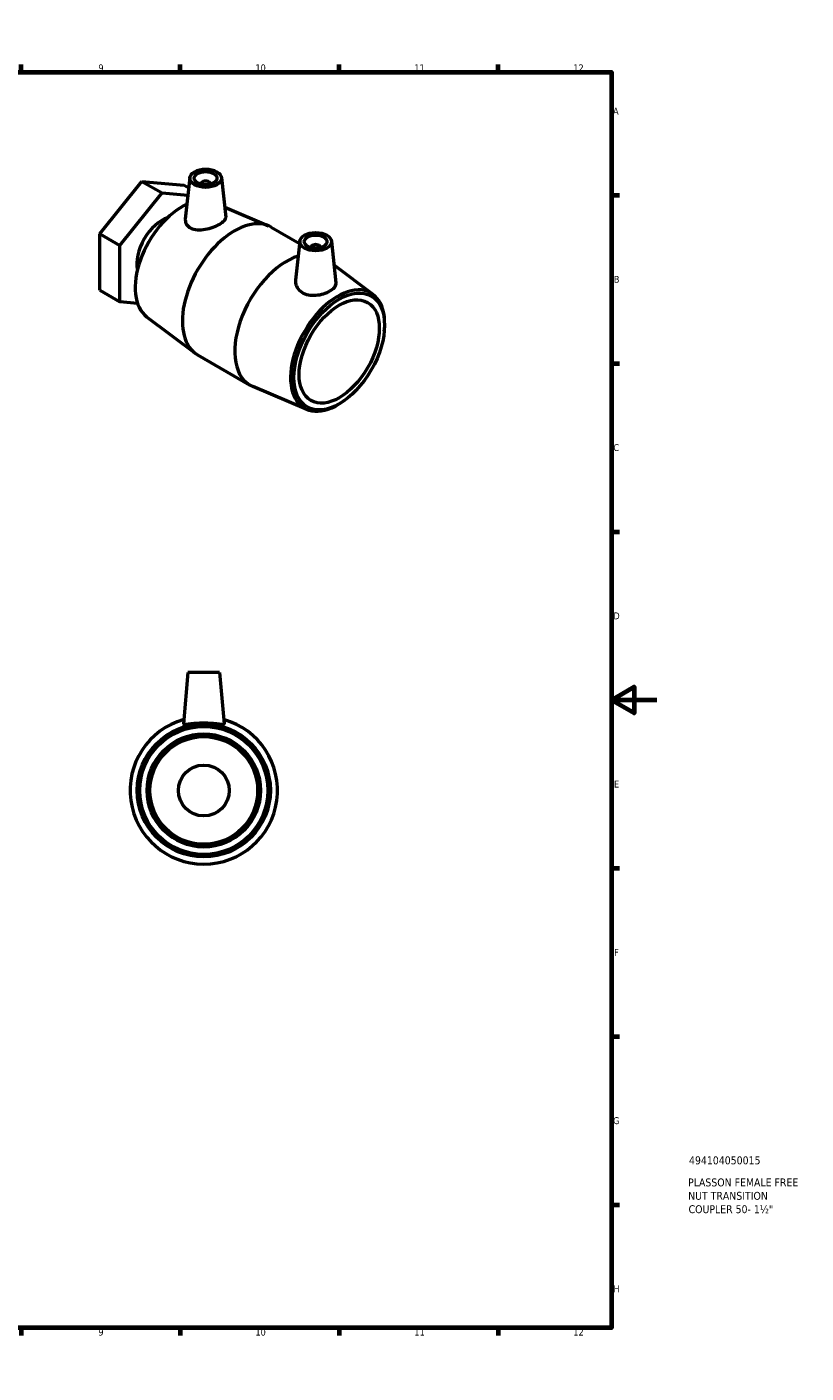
# Model space of a CAD drawing. Header units: millimetres. Extents: x 0 to 907, y -224 to 594.
# Tile 3 of 3: x 563 to 907, y 0 to 594. Entities that reach past the tile are written whole.
import ezdxf

# ---------------------------------------------------------------- set-up
doc = ezdxf.new("R2010")
doc.units = ezdxf.units.MM
for name, color, linetype, lineweight in [('Border (ANSI)', 7, 'Continuous', 70), ('Title (ISO)', 7, 'Continuous', 50), ('Visible (ANSI)', 7, 'Continuous', 50)]:
    doc.layers.add(name, color=color, linetype=linetype, lineweight=lineweight)
doc.styles.add('Note Text (ANSI)', font='tahoma.ttf')
doc.styles.add('Note Text (ISO)', font='tahoma.ttf')

# ---------------------------------------------------------------- blocks, each defined once
blk = doc.blocks.new('Borders Default Border')
at = {"layer": 'Border (ANSI)'}
for p, q in [((70.08, 574), (70.08, 577.45)), ((140.17, 574), (140.17, 577.45)), ((210.25, 574), (210.25, 577.45)), ((280.33, 574), (280.33, 577.45)), ((350.42, 574), (350.42, 577.45)), ((490.58, 574), (490.58, 577.45)), ((560.67, 574), (560.67, 577.45)), ((630.75, 574), (630.75, 577.45)), ((700.83, 574), (700.83, 577.45)), ((770.92, 574), (770.92, 577.45)), ((20, 519.75), (16.55, 519.75)), ((821, 519.75), (824.45, 519.75)), ((20, 445.5), (16.55, 445.5)), ((821, 445.5), (824.45, 445.5)), ((20, 371.25), (16.55, 371.25)), ((821, 371.25), (824.45, 371.25)), ((20, 222.75), (16.55, 222.75)), ((821, 222.75), (824.45, 222.75)), ((20, 148.5), (16.55, 148.5)), ((821, 148.5), (824.45, 148.5)), ((20, 74.25), (16.55, 74.25)), ((821, 74.25), (824.45, 74.25)), ((70.08, 20), (70.08, 16.55)), ((140.17, 20), (140.17, 16.55)), ((210.25, 20), (210.25, 16.55)), ((280.33, 20), (280.33, 16.55)), ((350.42, 20), (350.42, 16.55)), ((490.58, 20), (490.58, 16.55)), ((560.67, 20), (560.67, 16.55)), ((630.75, 20), (630.75, 16.55)), ((700.83, 20), (700.83, 16.55)), ((770.92, 20), (770.92, 16.55))]:
    blk.add_line(p, q, dxfattribs=at)
at = {"layer": 'Border (ANSI)', "flags": 128}
for points in [[(420.5, 594), (420.5, 574), (414.73, 584), (426.27, 584), (420.5, 574)], [(20, 20), (20, 574), (821, 574), (821, 20), (20, 20)], [(0, 297), (20, 297), (10, 302.77), (10, 291.23), (20, 297)], [(841, 297), (821, 297), (831, 302.77), (831, 291.23), (821, 297)], [(420.5, 0), (420.5, 20), (414.73, 10), (426.27, 10), (420.5, 20)]]:
    blk.add_lwpolyline(points, dxfattribs=at)
at = {"layer": 'Border (ANSI)', "attachment_point": 7, "style": 'Note Text (ANSI)'}
for s, insert, char_height in [('1', (34.35, 574.4), 3.05), ('2', (104.2, 574.4), 3.05), ('3', (174.26, 574.34), 3.05), ('4', (244.23, 574.4), 3.05), ('5', (314.48, 574.34), 3.05), ('6', (384.49, 574.34), 3.05), ('7', (454.6, 574.4), 3.05), ('8', (524.63, 574.33), 3.05), ('9', (594.7, 574.34), 3.05), ('10', (663.96, 574.34), 3.048), ('11', (734.04, 574.4), 3.048), ('12', (804.13, 574.4), 3.048), ('A', (16.78, 555.35), 3.05), ('A', (821.63, 555.35), 3.05), ('B', (17.15, 481.1), 3.05), ('B', (821.99, 481.1), 3.05), ('C', (16.95, 406.8), 3.05), ('C', (821.8, 406.8), 3.05), ('D', (16.96, 332.6), 3.05), ('D', (821.81, 332.6), 3.05), ('E', (17.21, 258.35), 3.05), ('E', (822.05, 258.35), 3.05), ('F', (17.29, 184.1), 3.05), ('F', (822.14, 184.1), 3.05), ('G', (16.81, 109.79), 3.05), ('G', (821.66, 109.79), 3.05), ('H', (16.97, 35.6), 3.05), ('H', (821.81, 35.6), 3.05), ('1', (34.35, 16.55), 3.05), ('2', (104.2, 16.55), 3.05), ('3', (174.26, 16.49), 3.05), ('4', (244.23, 16.55), 3.05), ('5', (314.48, 16.49), 3.05), ('6', (384.49, 16.49), 3.05), ('7', (454.6, 16.55), 3.05), ('8', (524.63, 16.48), 3.05), ('9', (594.7, 16.49), 3.05), ('10', (663.96, 16.49), 3.048), ('11', (734.04, 16.55), 3.048), ('12', (804.13, 16.55), 3.048)]:
    blk.add_mtext(s, dxfattribs=dict(at, insert=insert, char_height=char_height))
blk = doc.blocks.new('Title Blocks ISO')
at = {"layer": 'Title (ISO)', "style": 'Note Text (ISO)'}
for tag, p in [('PART_NUMBER_001', (34.13, 72.12)), ('DESCRIPTION_001', (33.74, 62.38)), ('DESCRIPTION_002', (33.74, 56.47)), ('DESCRIPTION_003', (33.94, 50.56))]:
    blk.add_attdef(tag, p, '', height=3.5, dxfattribs=at)

msp = doc.modelspace()

# ---------------------------------------------------------------- linework, layer by layer
at = {"layer": 'Visible (ANSI)'}
for p, q in [((595.308, 502.662), (613.938, 525.838)), ((613.938, 525.838), (622.777, 520.735)), ((613.938, 525.838), (632.568, 524.174)), ((632.568, 524.174), (634.544, 523.033)), ((635.023, 527.499), (633.054, 509.157)), ((640.01, 524.799), (640.01, 524.603)), ((644.01, 524.799), (644.01, 524.603)), ((648.996, 527.499), (650.867, 510.078)), ((604.147, 497.559), (622.777, 520.735)), ((622.777, 520.735), (634.188, 519.716)), ((650.399, 514.433), (669.781, 506.192)), ((670.964, 505.602), (683.415, 498.413)), ((595.308, 502.662), (604.147, 497.559)), ((595.308, 477.822), (595.308, 502.662)), ((683.531, 499.493), (681.681, 482.266)), ((697.504, 499.493), (699.481, 481.077)), ((604.147, 472.719), (604.147, 497.559)), ((688.517, 496.597), (688.517, 496.793)), ((692.517, 496.597), (692.517, 496.793)), ((715.879, 475.948), (698.639, 488.922)), ((595.308, 477.822), (604.147, 472.719)), ((611.956, 472.022), (604.147, 472.719)), ((615.998, 466.117), (637.361, 450.04)), ((720.765, 459.696), (720.834, 460.449)), ((638.464, 449.31), (661.563, 435.974)), ((686.602, 425.24), (662.746, 435.384)), ((703.12, 429.134), (702.503, 428.698)), ((634.192, 309.083), (632.212, 286.453)), ((648.192, 309.083), (634.192, 309.083)), ((648.192, 309.083), (650.172, 286.453))]:
    msp.add_line(p, q, dxfattribs=at)
for radius in [29.349, 28.25, 25, 23.75, 11.211]:
    msp.add_circle((641.192, 257.083), radius, dxfattribs=at)
msp.add_arc((641.192, 257.083), 32.5, 105.733039, 74.266961, dxfattribs=at)
for centre, major_axis in [((642.01, 527.248), (-7, 0)), ((642.01, 527.248), (5, 0)), ((690.517, 499.243), (-7, 0)), ((690.517, 499.243), (-5, 0)), ((700.912, 450.784), (-14.125, -24.465)), ((700.912, 450.784), (12.5, 21.651))]:
    msp.add_ellipse(centre, major_axis=major_axis, ratio=0.5773503, dxfattribs=at)
for centre, major_axis, start_param, end_param in [((642.01, 524.799), (-2, 0), 2.9638821, 6.4608959), ((631.615, 490.792), (-14.625, -25.331), 3.8228265, 6.2127772), ((622.777, 495.895), (-7.848, -13.593), 3.7057147, 5.7190633), ((654.714, 477.456), (16.25, 28.146), 0, 3.1415927), ((690.517, 496.793), (-2, 0), 2.9638821, 6.4608959), ((677.813, 464.12), (-16.25, -28.146), 3.7071699, 6.3535934), ((700.208, 451.19), (14.675, 25.417), 5.3870038, 10.3209595)]:
    msp.add_ellipse(centre, major_axis=major_axis, ratio=0.5773503, start_param=start_param, end_param=end_param, dxfattribs=at)
for points, knots in [([(633.055, 509.157), (633.044, 509.064), (633.038, 508.972), (633.011, 508.175), (633.2, 507.428), (634.032, 506.134), (634.675, 505.59), (635.425, 505.216)], [4.72384659, 4.72384659, 4.72384659, 4.72384659, 4.76650328, 4.76650328, 5.09579723, 5.09579723, 5.42509117, 5.42509117, 5.42509117, 5.42509117]), ([(635.425, 505.216), (636.225, 504.817), (637.246, 504.56), (639.483, 504.407), (640.7, 504.507), (642.964, 504.912), (644.165, 505.241), (646.389, 506.049), (647.412, 506.526), (649.033, 507.462), (649.73, 507.978), (650.65, 508.985), (650.874, 509.479), (650.875, 509.976), (650.872, 510.027), (650.866, 510.078)], [0, 0, 0, 0, 0.3513256, 0.3513256, 0.7026511, 0.7026511, 1.0466899, 1.0466899, 1.3907287, 1.3907287, 1.7347675, 1.7347675, 2.0788063, 2.0788063, 2.1177691, 2.1177691, 2.1177691, 2.1177691]), ([(681.682, 482.266), (681.663, 482.085), (681.653, 481.906), (681.652, 480.863), (681.884, 479.927), (682.837, 478.238), (683.56, 477.489), (684.408, 476.936)], [4.65032494, 4.65032494, 4.65032494, 4.65032494, 4.72244003, 4.72244003, 5.0737656, 5.0737656, 5.42509117, 5.42509117, 5.42509117, 5.42509117]), ([(684.408, 476.936), (685.202, 476.418), (686.202, 476.013), (688.376, 475.572), (689.551, 475.532), (691.746, 475.708), (692.916, 475.938), (695.072, 476.602), (696.057, 477.034), (697.621, 477.937), (698.304, 478.468), (699.228, 479.582), (699.469, 480.167), (699.497, 480.842), (699.493, 480.959), (699.48, 481.077)], [0, 0, 0, 0, 0.3292939, 0.3292939, 0.6585879, 0.6585879, 0.9902024, 0.9902024, 1.3218169, 1.3218169, 1.6534314, 1.6534314, 1.9850459, 1.9850459, 2.0526669, 2.0526669, 2.0526669, 2.0526669]), ([(632.215, 286.419), (632.247, 286.315), (632.499, 286.274), (633.448, 286.322), (634.145, 286.406), (635.731, 286.589), (636.729, 286.699), (638.907, 286.86), (640.086, 286.906), (642.297, 286.906), (643.477, 286.86), (645.655, 286.699), (646.653, 286.589), (648.238, 286.406), (648.935, 286.322), (649.885, 286.274), (650.137, 286.315), (650.172, 286.43), (650.173, 286.441), (650.171, 286.453)], [0, 0, 0, 0, 0.3292939, 0.3292939, 0.6585879, 0.6585879, 0.9902024, 0.9902024, 1.3218169, 1.3218169, 1.6534314, 1.6534314, 1.9850459, 1.9850459, 2.3143398, 2.3143398, 2.6436338, 2.6436338, 2.6772337, 2.6772337, 2.6772337, 2.6772337])]:
    msp.add_open_spline(points, degree=3, knots=knots, dxfattribs=at)
msp.add_open_spline([(632.212, 286.453), (632.211, 286.441), (632.212, 286.43), (632.215, 286.419)], degree=3, dxfattribs=at)

# ---------------------------------------------------------------- block references
msp.add_blockref('Borders Default Border', (0, 0))
msp.add_blockref('Title Blocks ISO', (821, 20)).add_auto_attribs({'PART_NUMBER_001': '494104050015', 'DESCRIPTION_001': 'PLASSON FEMALE FREE', 'DESCRIPTION_002': 'NUT TRANSITION', 'DESCRIPTION_003': 'COUPLER 50- 1½"'})

doc.saveas('drawing.dxf')
